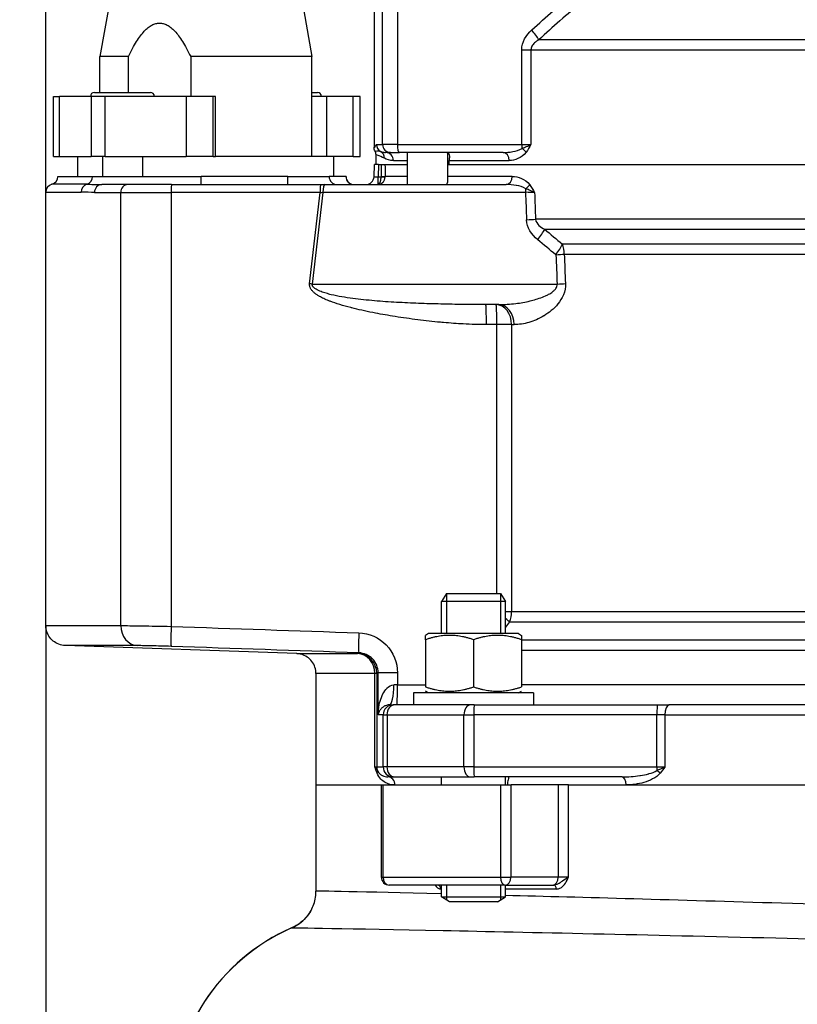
# Model space of a CAD drawing. Header units: millimetres. Extents: x 0 to 5940, y 0 to 4200.
# Tile 35 of 54: x 2070 to 2265, y 2336 to 2582. Entities that reach past the tile are written whole.
import ezdxf

# ---------------------------------------------------------------- set-up
doc = ezdxf.new("R2010")
doc.units = ezdxf.units.MM
doc.header["$LTSCALE"] = 50
doc.layers.get('DEFPOINTS').update_dxf_attribs({"linetype": 'CONTINUOUS'})
doc.layers.add('02-LINIE-035', color=2, linetype='CONTINUOUS')
doc.layers.add('06-MASSE1', color=1, linetype='CONTINUOUS')
doc.styles.add('ACA_NORM', font='ROMANS.SHX')
doc.dimstyles.new('1-10', dxfattribs={"dimscale": 10, "dimtxt": 2.5, "dimasz": 3.5, "dimexe": 1, "dimexo": 0, "dimgap": 1, "dimtad": 1, "dimdec": 0, "dimzin": 0, "dimtxsty": 'ACA_NORM', "dimcen": 0, "dimadec": 0, "dimazin": 0, "dimtfac": 2.4, "dimtdec": 0, "dimtmove": 0, "dimatfit": 3, "dimfxl": 1, "dimtolj": 1, "dimtzin": 0, "dimarcsym": 0})

# ---------------------------------------------------------------- blocks, each defined once
blk = doc.blocks.new('*D7')
at = {"layer": '06-MASSE1', "color": 0, "lineweight": -2}
for p, q in [((2231.74, 2907.76), (1923.55, 2907.76)), ((1933.55, 2872.76), (1933.55, 2208.76)), ((2146.83, 2173.76), (1923.55, 2173.76))]:
    blk.add_line(p, q, dxfattribs=at)
at = {"layer": '06-MASSE1', "color": 0}
for points in [[(1927.71, 2872.76), (1939.38, 2872.76), (1933.55, 2907.76)], [(1927.71, 2208.76), (1939.38, 2208.76), (1933.55, 2173.76)]]:
    blk.add_solid(points, dxfattribs=at)
at = {"layer": 'DEFPOINTS', "color": 0}
for p in [(2231.74, 2907.76), (1933.55, 2173.76), (2146.83, 2173.76)]:
    blk.add_point(p, dxfattribs=at)
at = {"layer": '06-MASSE1', "color": 0, "insert": (1911.05, 2540.76), "char_height": 25, "attachment_point": 5, "rotation": 90, "style": 'ACA_NORM'}
blk.add_mtext('\\A1;a', dxfattribs=at)
blk = doc.blocks.new('*D8')
at = {"layer": '06-MASSE1', "color": 0, "lineweight": -2}
for p, q in [((2256.34, 3011.76), (1833.77, 3011.76)), ((1843.77, 2976.76), (1843.77, 2208.76)), ((2146.83, 2173.76), (1833.77, 2173.76))]:
    blk.add_line(p, q, dxfattribs=at)
at = {"layer": '06-MASSE1', "color": 0}
for points in [[(1837.94, 2976.76), (1849.6, 2976.76), (1843.77, 3011.76)], [(1837.94, 2208.76), (1849.6, 2208.76), (1843.77, 2173.76)]]:
    blk.add_solid(points, dxfattribs=at)
at = {"layer": 'DEFPOINTS', "color": 0}
for p in [(2256.34, 3011.76), (1843.77, 2173.76), (2146.83, 2173.76)]:
    blk.add_point(p, dxfattribs=at)
at = {"layer": '06-MASSE1', "color": 0, "insert": (1821.27, 2592.76), "char_height": 25, "attachment_point": 5, "rotation": 90, "style": 'ACA_NORM'}
blk.add_mtext('\\A1;a1', dxfattribs=at)
blk = doc.blocks.new('*D1')
at = {"layer": '06-MASSE1', "color": 0, "lineweight": -2}
for p, q in [((2076.83, 2430.59), (2076.83, 3213.23)), ((2667.84, 2426.76), (2667.84, 3213.23)), ((2632.84, 3203.23), (2111.83, 3203.23))]:
    blk.add_line(p, q, dxfattribs=at)
at = {"layer": '06-MASSE1', "color": 0}
for points in [[(2111.83, 3209.07), (2111.83, 3197.4), (2076.83, 3203.23)], [(2632.84, 3209.07), (2632.84, 3197.4), (2667.84, 3203.23)]]:
    blk.add_solid(points, dxfattribs=at)
at = {"layer": 'DEFPOINTS', "color": 0}
for p in [(2076.83, 3203.23), (2076.83, 2430.59), (2667.84, 2426.76)]:
    blk.add_point(p, dxfattribs=at)
at = {"layer": '06-MASSE1', "color": 0, "insert": (2372.34, 3225.73), "char_height": 25, "attachment_point": 5, "style": 'ACA_NORM'}
blk.add_mtext('\\A1;590', dxfattribs=at)
blk = doc.blocks.new('*D16')
at = {"layer": '06-MASSE1', "color": 0, "lineweight": -2}
for p, q in [((2076.83, 2430.59), (2076.83, 1911.18)), ((3850.34, 2235.26), (3850.34, 1911.18)), ((3815.34, 1921.18), (2111.83, 1921.18))]:
    blk.add_line(p, q, dxfattribs=at)
at = {"layer": '06-MASSE1', "color": 0}
for points in [[(2111.83, 1927.01), (2111.83, 1915.34), (2076.83, 1921.18)], [(3815.34, 1927.01), (3815.34, 1915.34), (3850.34, 1921.18)]]:
    blk.add_solid(points, dxfattribs=at)
at = {"layer": 'DEFPOINTS', "color": 0}
for p in [(2076.83, 2430.59), (3850.34, 2235.26), (2076.83, 1921.18)]:
    blk.add_point(p, dxfattribs=at)
at = {"layer": '06-MASSE1', "color": 0, "insert": (2963.59, 1943.68), "char_height": 25, "attachment_point": 5, "style": 'ACA_NORM'}
blk.add_mtext('\\A1;1775', dxfattribs=at)

msp = doc.modelspace()

# ---------------------------------------------------------------- linework, layer by layer
at = {"layer": '02-LINIE-035'}
for p, q in [((2094.39, 2595.29), (2090.33, 2572.76)), ((2139.28, 2595.29), (2143.33, 2572.76)), ((2158.83, 2588.76), (2158.83, 2550.09)), ((2160.96, 2550.76), (2160.96, 2588.76)), ((2164.66, 2588.76), (2164.66, 2550.76)), ((2393.65, 2576.91), (2200.01, 2576.91)), ((2195.75, 2550.76), (2195.75, 2574.44)), ((2195.75, 2574.44), (2198.05, 2574.44)), ((2198.05, 2574.44), (2395.61, 2574.44)), ((2198.05, 2574.44), (2198.05, 2550.76)), ((2097.45, 2572.76), (2090.33, 2572.76)), ((2090.33, 2563.76), (2090.33, 2572.76)), ((2097.45, 2563.76), (2097.45, 2572.76)), ((2143.33, 2572.76), (2113.02, 2572.76)), ((2113.02, 2572.76), (2113.02, 2562.76)), ((2143.33, 2547.76), (2143.33, 2572.76)), ((2088.96, 2563.76), (2102.96, 2563.76)), ((2143.33, 2563.76), (2144.7, 2563.76)), ((2078.7, 2562.76), (2080.27, 2562.76)), ((2078.7, 2547.76), (2078.7, 2562.76)), ((2080.27, 2547.76), (2080.27, 2562.76)), ((2088.15, 2562.76), (2080.27, 2562.76)), ((2091.66, 2562.76), (2088.15, 2562.76)), ((2088.15, 2562.76), (2088.15, 2547.76)), ((2091.66, 2547.76), (2091.66, 2562.76)), ((2111.91, 2562.76), (2091.66, 2562.76)), ((2118.63, 2562.76), (2111.91, 2562.76)), ((2111.91, 2562.76), (2111.91, 2547.76)), ((2118.63, 2547.76), (2118.63, 2562.76)), ((2119.2, 2562.76), (2118.63, 2562.76)), ((2119.2, 2547.76), (2119.2, 2562.76)), ((2146.93, 2562.76), (2143.33, 2562.76)), ((2153.65, 2562.76), (2146.93, 2562.76)), ((2146.93, 2562.76), (2146.93, 2547.76)), ((2153.65, 2547.76), (2153.65, 2562.76)), ((2155.36, 2562.76), (2153.65, 2562.76)), ((2155.36, 2547.76), (2155.36, 2562.76)), ((2159.47, 2550.76), (2160.96, 2550.76)), ((2164.66, 2550.76), (2160.96, 2550.76)), ((2164.66, 2550.76), (2195.75, 2550.76)), ((2195.75, 2550.76), (2198.05, 2550.76)), ((2162.96, 2548.76), (2161.74, 2548.76)), ((2162.96, 2548.76), (2165.18, 2548.76)), ((2191.08, 2548.76), (2165.18, 2548.76)), ((2167.15, 2548.76), (2167.15, 2540.76)), ((2177.15, 2548.75), (2177.15, 2541.29)), ((2078.7, 2547.76), (2080.27, 2547.76)), ((2080.27, 2547.76), (2088.15, 2547.76)), ((2084.83, 2542.76), (2084.83, 2547.76)), ((2091.66, 2547.76), (2088.15, 2547.76)), ((2090.96, 2547.76), (2090.96, 2542.76)), ((2091.66, 2547.76), (2111.91, 2547.76)), ((2100.96, 2547.76), (2100.96, 2542.76)), ((2118.63, 2547.76), (2111.91, 2547.76)), ((2118.63, 2547.76), (2119.2, 2547.76)), ((2148.83, 2547.76), (2119.2, 2547.76)), ((2148.83, 2542.76), (2148.83, 2547.76)), ((2153.65, 2547.76), (2148.83, 2547.76)), ((2153.65, 2547.76), (2155.36, 2547.76)), ((2159.33, 2545.76), (2159.33, 2548.15)), ((2163.68, 2546.76), (2167.15, 2546.76)), ((2177.63, 2545.76), (2177.63, 2546.76)), ((2177.63, 2546.76), (2192.59, 2546.76)), ((2158.83, 2542.71), (2158.91, 2545.76)), ((2159.91, 2545.76), (2158.91, 2545.76)), ((2159.91, 2545.76), (2159.83, 2542.71)), ((2159.91, 2545.76), (2160.59, 2545.76)), ((2161.58, 2545.76), (2167.15, 2545.76)), ((2161.58, 2545.76), (2167.15, 2545.76)), ((2177.15, 2545.76), (2416.51, 2545.76)), ((2177.63, 2545.76), (2416.03, 2545.76)), ((2079.83, 2542.76), (2088.49, 2542.76)), ((2088.49, 2542.76), (2115.68, 2542.76)), ((2137.31, 2542.76), (2115.68, 2542.76)), ((2137.31, 2542.76), (2147.6, 2542.76)), ((2151.8, 2542.76), (2147.6, 2542.76)), ((2151.83, 2542.76), (2151.8, 2542.76)), ((2159.83, 2542.71), (2160.61, 2542.71)), ((2159.83, 2540.77), (2159.83, 2542.71)), ((2167.15, 2542.76), (2161.59, 2542.76)), ((2193.38, 2542.76), (2177.15, 2542.76)), ((2076.83, 2538.89), (2085.67, 2538.89)), ((2076.83, 2430.59), (2076.83, 2538.89)), ((2087.08, 2540.83), (2078.33, 2540.83)), ((2088.98, 2538.76), (2095.55, 2538.76)), ((2097.3, 2540.76), (2090.82, 2540.76)), ((2095.55, 2430.57), (2095.55, 2538.76)), ((2095.55, 2538.76), (2108.15, 2538.76)), ((2108.22, 2540.76), (2097.3, 2540.76)), ((2108.15, 2538.76), (2108.15, 2430.37)), ((2145.39, 2538.76), (2108.15, 2538.76)), ((2108.22, 2540.76), (2145.46, 2540.76)), ((2142.74, 2515.97), (2145.39, 2538.76)), ((2146.08, 2538.81), (2143.41, 2515.89)), ((2145.46, 2540.76), (2146.59, 2540.76)), ((2196.68, 2538.81), (2146.08, 2538.81)), ((2146.59, 2540.76), (2191.87, 2540.76)), ((2394.48, 2532.1), (2199.19, 2532.1)), ((2201.45, 2529.6), (2392.21, 2529.6)), ((2387.76, 2525.86), (2205.91, 2525.86)), ((2206.36, 2523.36), (2387.31, 2523.36)), ((2143.41, 2515.89), (2204.59, 2515.89)), ((2189.98, 2510.76), (2186.75, 2510.76)), ((2189.51, 2505.76), (2186.92, 2505.76)), ((2189.51, 2438.56), (2189.51, 2505.76)), ((2193.2, 2505.76), (2189.51, 2505.76)), ((2193.2, 2505.76), (2193.82, 2505.76)), ((2193.2, 2505.76), (2193.2, 2434.03)), ((2176.92, 2438.56), (2175.7, 2436.56)), ((2176.9, 2438.53), (2176.9, 2428.56)), ((2176.92, 2438.56), (2190.47, 2438.56)), ((2190.47, 2438.56), (2191.7, 2436.56)), ((2190.49, 2428.56), (2190.49, 2438.53)), ((2191.7, 2436.56), (2175.7, 2436.56)), ((2175.7, 2428.56), (2175.7, 2436.56)), ((2191.7, 2428.56), (2191.7, 2436.56)), ((2193.2, 2434.03), (2191.7, 2434.03)), ((2401.97, 2434.03), (2193.2, 2434.03)), ((2192.69, 2431.53), (2401.97, 2431.53)), ((2172.45, 2428.56), (2171.7, 2428.13)), ((2171.7, 2427.06), (2171.7, 2428.13)), ((2194.95, 2428.56), (2172.45, 2428.56)), ((2194.95, 2428.56), (2195.7, 2428.13)), ((2195.7, 2428.13), (2195.7, 2427.06)), ((2139.51, 2423.57), (2081.66, 2425.59)), ((2171.7, 2427.06), (2171.7, 2415.27)), ((2183.7, 2427.06), (2183.7, 2415.27)), ((2195.7, 2427.06), (2195.7, 2415.27)), ((2396.11, 2426.92), (2195.7, 2426.92)), ((2195.7, 2424.42), (2396.11, 2424.42)), ((2144.33, 2418.58), (2144.33, 2390.76)), ((2159.04, 2395.26), (2159.04, 2418.6)), ((2159.52, 2418.6), (2159.04, 2418.6)), ((2159.52, 2418.6), (2159.52, 2395.26)), ((2159.87, 2408.26), (2159.87, 2418.79)), ((2164.69, 2418.79), (2159.87, 2418.79)), ((2164.69, 2418.79), (2164.69, 2415.76)), ((2164.69, 2415.76), (2163.79, 2415.76)), ((2164.69, 2415.76), (2171.7, 2415.76)), ((2396.11, 2415.76), (2195.7, 2415.76)), ((2198.7, 2413.76), (2168.7, 2413.76)), ((2168.7, 2413.76), (2168.7, 2410.76)), ((2172.45, 2413.76), (2171.7, 2414.19)), ((2194.95, 2413.76), (2195.7, 2414.19)), ((2198.7, 2413.76), (2198.7, 2410.76)), ((2162.71, 2410.76), (2163.61, 2410.76)), ((2163.97, 2410.76), (2163.61, 2410.76)), ((2182.93, 2410.76), (2163.97, 2410.76)), ((2183.86, 2410.76), (2182.93, 2410.76)), ((2183.86, 2410.76), (2229.62, 2410.76)), ((2229.62, 2410.76), (2232.57, 2410.76)), ((2361.1, 2410.76), (2232.57, 2410.76)), ((2161.12, 2408.26), (2159.87, 2408.26)), ((2161.12, 2395.26), (2161.12, 2408.26)), ((2161.12, 2408.26), (2162.08, 2408.26)), ((2162.08, 2408.26), (2162.08, 2395.26)), ((2162.08, 2408.26), (2181.3, 2408.26)), ((2181.3, 2395.26), (2181.3, 2408.26)), ((2181.3, 2408.26), (2183.77, 2408.26)), ((2183.77, 2408.26), (2183.77, 2395.26)), ((2229.53, 2408.26), (2183.77, 2408.26)), ((2229.53, 2395.26), (2229.53, 2408.26)), ((2231.5, 2408.26), (2229.53, 2408.26)), ((2231.5, 2408.26), (2362.17, 2408.26)), ((2231.5, 2408.26), (2231.5, 2395.26)), ((2159.04, 2395.26), (2159.52, 2395.26)), ((2159.52, 2395.26), (2161.12, 2395.26)), ((2162.08, 2395.26), (2161.12, 2395.26)), ((2181.3, 2395.26), (2162.08, 2395.26)), ((2183.77, 2395.26), (2181.3, 2395.26)), ((2183.77, 2395.26), (2229.53, 2395.26)), ((2229.53, 2395.26), (2231.5, 2395.26)), ((2163.61, 2392.76), (2162.32, 2392.76)), ((2163.61, 2392.76), (2163.97, 2392.76)), ((2163.97, 2392.76), (2182.93, 2392.76)), ((2175.7, 2390.76), (2175.7, 2392.76)), ((2182.93, 2392.76), (2183.86, 2392.76)), ((2220.82, 2392.76), (2183.86, 2392.76)), ((2191.7, 2390.76), (2191.7, 2392.76)), ((2144.33, 2390.76), (2160.65, 2390.76)), ((2144.33, 2390.76), (2144.33, 2364.25)), ((2144.33, 2390.76), (2160.65, 2390.76)), ((2160.65, 2390.76), (2161.08, 2390.76)), ((2160.65, 2390.76), (2160.65, 2367.76)), ((2161.08, 2367.76), (2161.08, 2390.76)), ((2161.08, 2390.76), (2190.41, 2390.76)), ((2190.41, 2390.76), (2193.06, 2390.76)), ((2190.41, 2390.76), (2190.41, 2367.76)), ((2193.06, 2367.76), (2193.06, 2390.76)), ((2204.88, 2390.76), (2193.06, 2390.76)), ((2207.46, 2390.76), (2204.88, 2390.76)), ((2204.88, 2390.76), (2204.88, 2367.76)), ((2207.46, 2390.76), (2272.65, 2390.76)), ((2207.46, 2367.76), (2207.46, 2390.76)), ((2207.46, 2390.76), (2221.81, 2390.76)), ((2221.81, 2390.76), (2272.65, 2390.76)), ((2160.65, 2367.76), (2161.08, 2367.76)), ((2161.08, 2367.76), (2190.41, 2367.76)), ((2190.41, 2367.76), (2193.06, 2367.76)), ((2204.88, 2367.76), (2193.06, 2367.76)), ((2207.46, 2367.76), (2204.88, 2367.76)), ((2191.64, 2365.76), (2162.65, 2365.76)), ((2175.7, 2364.76), (2175.55, 2364.76)), ((2175.7, 2362.79), (2175.7, 2365.76)), ((2176.9, 2365.76), (2176.9, 2362.05)), ((2190.49, 2362.05), (2190.49, 2365.76)), ((2191.64, 2365.76), (2203.46, 2365.76)), ((2191.7, 2362.79), (2191.7, 2365.76)), ((2204.38, 2364.76), (2191.7, 2364.76)), ((2203.46, 2365.76), (2203.78, 2365.76)), ((2175.7, 2362.79), (2191.7, 2362.79)), ((2177.7, 2361.56), (2175.7, 2362.79)), ((2189.7, 2361.56), (2177.7, 2361.56)), ((2189.7, 2361.56), (2191.7, 2362.79))]:
    msp.add_line(p, q, dxfattribs=at)
for centre, radius, start, end in [((2088.96, 2562.76), 1, 90, 180), ((2102.96, 2562.76), 1, 0, 90), ((2144.7, 2562.76), 1, 0, 90), ((2157.33, 2548.15), 2, 359.9998, 28.9431), ((2077.83, 2542.76), 2, 284.4775, 0), ((2153.83, 2542.76), 2, 180, 270), ((2156.83, 2542.76), 2, 270, 358.5), ((2078.83, 2538.89), 2, 104.4775, 180), ((2162.65, 2367.76), 2, 180, 270), ((2158.3, 2309.26), 50, 113.4934, 180), ((2158.34, 2309.26), 50, 113.5878, 180)]:
    msp.add_arc(centre, radius, start, end, dxfattribs=at)
for centre, major_axis, ratio, start_param, end_param in [((2196.93, 2579.37), (3.37, -3.69), 0.193992, 0.677403, 1.395248), ((2161.47, 2550.76), (0, 2), 0.999657, 1.570796, 2.611507), ((2162.96, 2550.76), (0, -2), 0.999657, 4.712389, 6.283185), ((2165.18, 2550.76), (0, -2), 0.258819, 4.712389, 6.283185), ((2196.27, 2550.76), (0, 2), 0.258819, 1.570796, 2.081647), ((2159.44, 2547.31), (0.89, 1.79), 0.981214, 5.167424, 6.214528), ((2161.74, 2546.76), (0, 2), 0.968372, 4.712389, 6.283185), ((2191.08, 2546.76), (0, 2), 0.758102, 4.712389, 6.283185), ((2195.37, 2548.81), (-1.61, 1.18), 0.530864, 4.085409, 4.81945), ((2160.59, 2545.76), (-1, 0), 0.00001, 1.570664, 2.960399), ((2296.83, 3497.46), (0, -5289.1), 0.026186, 4.89331, 4.893892), ((2296.83, 3497.49), (0, -5289.1), 0.025997, 4.893315, 4.893892), ((2086.61, 2542.76), (0, -2), 0.9411, 0.25268, 1.570796), ((2115.61, 2542.76), (0, -2), 0.034899, 0, 1.570796), ((2137.24, 2542.76), (0, -2), 0.034899, 0, 1.570796), ((2149.59, 2542.76), (0, -2), 0.994124, 4.712389, 6.283185), ((2153.79, 2542.76), (0, -2), 0.994124, 4.712389, 6.283185), ((2159.83, 2542.76), (-1, -0.05), 0.052014, 6.279088, 7.849199), ((2160.61, 2542.76), (1, 0.005), 0.026177, 4.712263, 6.10162), ((1056.79, 2556.94), (1103.82, -14.22), 0.029846, 6.282919, 6.283713), ((2160.61, 2542.74), (1, -0.022), 0.026171, 4.71296, 6.101678), ((2159.62, 2542.76), (-0.13, 2), 0.983491, 4.620779, 4.646957), ((2191.87, 2542.76), (0, -2), 0.752394, 0, 1.570796), ((2087.55, 2538.89), (0, 2), 0.9411, 0.25268, 1.570796), ((2090.82, 2538.76), (0, 2), 0.919003, 0, 1.570796), ((2097.3, 2538.76), (0, 2), 0.87525, 0, 1.570796), ((2108.22, 2538.76), (0, 2), 0.034899, 0, 1.570796), ((2145.46, 2538.76), (0, 2), 0.034899, 0, 1.570796), ((2145.28, 2538.76), (3.05, 0.23), 0.002593, 4.746559, 4.974931), ((2146.59, 2538.76), (0, 2), 0.258819, 0, 1.544616), ((2159.66, 2543.08), (0.41, -2.29), 0.836033, 6.136106, 6.196461), ((2159.16, 2542.87), (0.73, -2.1), 0.374667, 6.153936, 6.217185), ((2159.83, 2541.76), (0.078, -0.997), 0.769101, 6.181378, 6.26428), ((2197.2, 2538.76), (0, -2), 0.258819, 4.210572, 4.686209), ((2298.13, 7233.03), (-36.91, -5441.86), 0.025292, 5.752973, 5.755465), ((2195.95, 2538.77), (-4.31, 0.07), 0.013701, 3.941713, 4.541746), ((2196.29, 2540.69), (1.61, 1.19), 0.52466, 4.609812, 5.331658), ((2296.83, 7233.16), (-35.61, -5441.86), 0.024405, 5.753028, 5.755453), ((2195.64, 2532.1), (-5, -0.18), 0.036867, 1.831334, 2.359813), ((2198.44, 2527.1), (-3.23, -3.82), 0.216786, 1.718465, 2.452182), ((2202.98, 2523.36), (-3.12, -3.91), 0.220646, 1.712376, 2.427448), ((2202.98, 2523.36), (0, -5), 0.675176, 1.570796, 2.094395), ((2202.98, 2523.36), (-5, -0.21), 0.038269, 1.831136, 2.311199), ((2298.13, 7233.03), (-36, -5308.2), 0.025292, 5.803952, 5.806957), ((2296.83, 7233.16), (-34.7, -5308.2), 0.024383, 5.80394, 5.806945), ((2142.63, 2515.97), (2.98, -0.35), 0.004035, 1.307751, 1.536124), ((2203.29, 2516.02), (-5, -0.21), 0.038365, 1.831122, 2.308185), ((2186.75, 2505.76), (0, 5), 0.034899, 4.712389, 6.283185), ((2189.34, 2505.76), (0, 5), 0.773341, 4.712389, 6.283185), ((2189.34, 2505.76), (0, 5), 0.034899, 4.712389, 6.283185), ((2189.98, 2505.76), (0, 5), 0.768739, 4.712389, 6.283185), ((2199.27, 2506.28), (-2.71, 4.2), 0.029321, 1.440177, 1.440257), ((2199.27, 2506.28), (-3.42, 3.64), 0.387928, 4.715457, 4.715651), ((2189.34, 2434.03), (0, -5), 0.773341, 1.047198, 1.570796), ((2099.92, 2430.57), (-0.01, -5), 0.87525, 4.713652, 6.244949), ((2108.32, 2430.37), (-0.17, -5), 0.034879, 4.713583, 6.262886), ((2189.34, 2434.03), (-3.96, 3.05), 0.021275, 3.722971, 4.092045), ((2155.21, 2428.77), (-0.17, -5), 0.034879, 4.713582, 6.262301), ((2154.52, 2418.6), (-0.01, 5), 0.903572, 4.710499, 6.242237), ((2154.52, 2418.6), (2.12, -4.53), 0.999258, 1.133603, 2.668901), ((2158.57, 2420.75), (-3.08, -1.51), 0.682096, 1.543905, 1.660051), ((2162.71, 2415.76), (0, -5), 0.216056, 0, 1.570796), ((2164.52, 2415.76), (0, -5), 0.034899, 0, 1.570796), ((2163.61, 2408.26), (0, 2.5), 0.999391, 0, 1.570796), ((2163.97, 2408.26), (0, 2.5), 0.759194, 0, 1.570796), ((2182.93, 2408.26), (0, 2.5), 0.650865, 0, 1.570796), ((2183.86, 2408.26), (0, 2.5), 0.034899, 0, 1.570796), ((2229.62, 2408.26), (0, 2.5), 0.034899, 0, 1.570796), ((2232.57, 2408.26), (0, 2.5), 0.428436, 0, 1.570796), ((2162.02, 2395.26), (0, 2.5), 0.999391, 1.570796, 1.921566), ((2157.79, 2393.72), (1.86, 0.73), 0.603842, 5.704409, 6.242057), ((2163.61, 2395.26), (0, -2.5), 0.999391, 4.712389, 6.283185), ((2163.97, 2395.26), (0, -2.5), 0.759194, 4.712389, 6.283185), ((2182.93, 2395.26), (0, -2.5), 0.650865, 4.712389, 6.283185), ((2183.86, 2395.26), (0, -2.5), 0.034899, 4.712389, 6.283185), ((2229.62, 2395.26), (0, 2.5), 0.034899, 1.570796, 1.921566), ((2229.47, 2393.72), (1.55, -1.26), 0.292558, 1.225914, 1.763561), ((2162.32, 2390.76), (0, 2), 0.870616, 4.712389, 6.283185), ((2220.82, 2390.76), (0, 2), 0.491963, 4.712389, 6.283185), ((2162.65, 2367.76), (0, -2), 0.786996, 4.712389, 6.283185), ((2191.64, 2367.76), (0, -2), 0.616958, 4.712389, 6.283185), ((2191.64, 2367.76), (0, -2), 0.707107, 0, 1.570796), ((2203.46, 2367.76), (0, -2), 0.707107, 0, 1.570796), ((2174.75, 2364.76), (0, 1), 0.795296, 4.712389, 6.283185), ((2203.78, 2364.76), (0, 1), 0.606221, 4.712389, 6.283185)]:
    msp.add_ellipse(centre, major_axis=major_axis, ratio=ratio, start_param=start_param, end_param=end_param, dxfattribs=at)
for points in [[(2198.23, 2579.37), (2201.78, 2582.62), (2205.43, 2585.76), (2209.18, 2588.76)], [(2210.74, 2586.3), (2207.06, 2583.3), (2203.49, 2580.15), (2200.01, 2576.91)], [(2195.75, 2574.44), (2195.75, 2576.37), (2196.84, 2578.1), (2198.23, 2579.37)], [(2163.68, 2546.76), (2162.79, 2546.76), (2162.03, 2547), (2161.41, 2547.31)], [(2087.08, 2540.83), (2088.09, 2540.83), (2089.35, 2540.76), (2090.82, 2540.76)], [(2199.73, 2526.97), (2198.24, 2528.23), (2197.01, 2529.96), (2196.93, 2531.97)], [(2201.45, 2529.6), (2202.92, 2528.33), (2204.41, 2527.09), (2205.91, 2525.86)], [(2204.28, 2523.23), (2202.74, 2524.45), (2201.23, 2525.7), (2199.73, 2526.97)], [(2201.38, 2508.02), (2201.38, 2508.02), (2201.38, 2508.02), (2201.38, 2508.02)], [(2076.83, 2430.59), (2076.83, 2430.59), (2076.83, 2430.59), (2076.83, 2430.59)], [(2108.15, 2430.37), (2123.78, 2429.84), (2139.4, 2429.3), (2155.03, 2428.77)], [(2192.69, 2431.53), (2192.36, 2431.09), (2192.03, 2430.66), (2191.7, 2430.22)], [(2155.03, 2423.77), (2139.4, 2424.31), (2123.78, 2424.84), (2108.15, 2425.38)], [(2154.69, 2423.6), (2154.81, 2423.65), (2154.92, 2423.71), (2155.03, 2423.77)], [(2175.71, 2363.56), (2155.64, 2364.05), (2144.36, 2364.28), (2144.33, 2364.25)], [(2138.37, 2355.12), (2138.35, 2355.11), (2138.33, 2355.09), (2138.33, 2355.08)]]:
    msp.add_open_spline(points, degree=3, dxfattribs=at)
for points, weights in [([(2097.45, 2572.76), (2105.24, 2588.96), (2113.02, 2572.76)], [1.09087378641, 1.15632621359, 1.09087378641]), ([(2183.7, 2427.06), (2177.7, 2429.06), (2171.7, 2427.06)], [1, 1.15470053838, 1]), ([(2195.7, 2427.06), (2189.7, 2429.06), (2183.7, 2427.06)], [1, 1.15470053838, 1]), ([(2171.7, 2415.27), (2177.7, 2413.27), (2183.7, 2415.27)], [1, 1.15470053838, 1]), ([(2183.7, 2415.27), (2189.7, 2413.27), (2195.7, 2415.27)], [1, 1.15470053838, 1])]:
    msp.add_rational_spline(points, weights, degree=2, dxfattribs=at)
for points, knots in [([(2200.01, 2576.91), (2199.64, 2576.69), (2199.27, 2576.45), (2198.95, 2576.15), (2198.7, 2575.92), (2198.46, 2575.65), (2198.29, 2575.34), (2198.21, 2575.18), (2198.13, 2575), (2198.09, 2574.81), (2198.07, 2574.69), (2198.05, 2574.57), (2198.05, 2574.44)], [0, 0, 0, 0, 0.411436, 0.411436, 0.411436, 0.727726, 0.727726, 0.727726, 0.893476, 0.893476, 0.893476, 1, 1, 1, 1]), ([(2158.83, 2550.09), (2158.87, 2550.05), (2158.9, 2550.02), (2158.94, 2550.03), (2158.96, 2550.03), (2158.99, 2550.05), (2159.01, 2550.08), (2159.06, 2550.12), (2159.1, 2550.2), (2159.15, 2550.29), (2159.18, 2550.36), (2159.22, 2550.44), (2159.25, 2550.51), (2159.27, 2550.54), (2159.29, 2550.57), (2159.31, 2550.6), (2159.34, 2550.67), (2159.38, 2550.72), (2159.42, 2550.74), (2159.43, 2550.76), (2159.45, 2550.76), (2159.47, 2550.76)], [0, 0, 0, 0, 0.165322, 0.165322, 0.165322, 0.284111, 0.284111, 0.284111, 0.496873, 0.496873, 0.496873, 0.666666, 0.666666, 0.666666, 0.748446, 0.748446, 0.748446, 0.921974, 0.921974, 0.921974, 1, 1, 1, 1]), ([(2195.82, 2549.78), (2196.21, 2549.94), (2196.6, 2550.1), (2196.96, 2550.26), (2197.15, 2550.34), (2197.34, 2550.42), (2197.52, 2550.51), (2197.7, 2550.59), (2197.88, 2550.67), (2198.04, 2550.76), (2198.05, 2550.76), (2198.05, 2550.76), (2198.05, 2550.76)], [0, 0, 0, 0, 0.480426, 0.480426, 0.480426, 0.7367, 0.7367, 0.7367, 0.995062, 0.995062, 0.995062, 1, 1, 1, 1]), ([(2198.05, 2550.76), (2198.05, 2550.76), (2198.05, 2550.76), (2198.05, 2550.75), (2197.65, 2550.08), (2197.26, 2549.41), (2196.82, 2548.81)], [0, 0, 0, 0, 0.004785, 0.004785, 0.004785, 1, 1, 1, 1]), ([(2159.08, 2549.12), (2159, 2549.26), (2158.94, 2549.42), (2158.85, 2549.75), (2158.83, 2549.92), (2158.83, 2550.09)], [0.0000018, 0.0000018, 0.0000018, 0.0000018, 0.0506397, 0.0506397, 0.101278, 0.101278, 0.101278, 0.101278]), ([(2159.08, 2549.12), (2159.14, 2549.09), (2159.28, 2549.12), (2159.74, 2549.18), (2160.06, 2549.21), (2160.45, 2549.04)], [0, 0, 0, 0, 0.5, 0.5, 1, 1, 1, 1]), ([(2160.45, 2549.04), (2160.55, 2548.99), (2160.65, 2548.96), (2160.76, 2548.92), (2161.05, 2548.83), (2161.38, 2548.76), (2161.74, 2548.76)], [0, 0, 0, 0, 0.265519, 0.265519, 0.265519, 1, 1, 1, 1]), ([(2177.05, 2548.76), (2177.17, 2548.76), (2177.28, 2548.72), (2177.5, 2548.54), (2177.58, 2548.36), (2177.65, 2547.95), (2177.66, 2547.72), (2177.65, 2547.36), (2177.64, 2547.22), (2177.63, 2546.96), (2177.63, 2546.86), (2177.63, 2546.76)], [0.3284557, 0.3284557, 0.3284557, 0.3284557, 0.409866, 0.409866, 0.5401366, 0.5401366, 0.6619706, 0.6619706, 0.728837, 0.728837, 0.7699377, 0.7699377, 0.7699377, 0.7699377]), ([(2191.08, 2548.76), (2191.88, 2548.76), (2192.68, 2548.83), (2193.48, 2548.98), (2193.51, 2548.98), (2193.53, 2548.99), (2193.55, 2548.99), (2194.33, 2549.14), (2195.11, 2549.35), (2195.82, 2549.78)], [0, 0, 0, 0, 0.5, 0.5, 0.5, 0.514975, 0.514975, 0.514975, 1, 1, 1, 1]), ([(2196.82, 2548.81), (2196.25, 2548.02), (2195.53, 2547.54), (2194.8, 2547.23), (2194.07, 2546.91), (2193.34, 2546.76), (2192.59, 2546.76)], [0, 0, 0, 0, 0.5, 0.5, 0.5, 1, 1, 1, 1]), ([(2161.41, 2547.31), (2160.72, 2547.66), (2160.2, 2547.87), (2159.51, 2548.16), (2159.33, 2548.22), (2159.33, 2548.15)], [0, 0, 0, 0, 0.5, 0.5, 1, 1, 1, 1]), ([(2159.83, 2540.77), (2159.89, 2540.77), (2159.94, 2540.8), (2160, 2540.83), (2160.1, 2540.9), (2160.2, 2541.02), (2160.29, 2541.19), (2160.31, 2541.22), (2160.32, 2541.26), (2160.34, 2541.29), (2160.39, 2541.4), (2160.44, 2541.53), (2160.47, 2541.68), (2160.49, 2541.75), (2160.51, 2541.82), (2160.53, 2541.9), (2160.54, 2541.99), (2160.56, 2542.07), (2160.57, 2542.16), (2160.59, 2542.33), (2160.61, 2542.52), (2160.61, 2542.71)], [0, 0, 0, 0, 0.143667, 0.143667, 0.143667, 0.416699, 0.416699, 0.416699, 0.473031, 0.473031, 0.473031, 0.641332, 0.641332, 0.641332, 0.728225, 0.728225, 0.728225, 0.816874, 0.816874, 0.816874, 1, 1, 1, 1]), ([(2159.89, 2540.77), (2159.94, 2540.77), (2159.99, 2540.78), (2160.04, 2540.78), (2160.12, 2540.8), (2160.19, 2540.81), (2160.26, 2540.83), (2160.29, 2540.84), (2160.32, 2540.85), (2160.35, 2540.86), (2160.54, 2540.93), (2160.73, 2541.04), (2160.89, 2541.19), (2160.93, 2541.22), (2160.97, 2541.26), (2161.01, 2541.29), (2161.12, 2541.4), (2161.22, 2541.53), (2161.3, 2541.68), (2161.34, 2541.75), (2161.38, 2541.82), (2161.42, 2541.9), (2161.45, 2541.99), (2161.48, 2542.07), (2161.51, 2542.16), (2161.56, 2542.33), (2161.59, 2542.52), (2161.59, 2542.71)], [0, 0, 0, 0, 0.057422, 0.057422, 0.057422, 0.143533, 0.143533, 0.143533, 0.178528, 0.178528, 0.178528, 0.415832, 0.415832, 0.415832, 0.472312, 0.472312, 0.472312, 0.640764, 0.640764, 0.640764, 0.727783, 0.727783, 0.727783, 0.81657, 0.81657, 0.81657, 1, 1, 1, 1]), ([(2176.74, 2540.76), (2176.85, 2540.76), (2176.93, 2540.79), (2177.09, 2540.94), (2177.15, 2541.09), (2177.15, 2541.29)], [0.3330709, 0.3330709, 0.3330709, 0.3330709, 0.4111481, 0.4111481, 0.5341018, 0.5341018, 0.5341018, 0.5341018]), ([(2176.74, 2540.76), (2176.85, 2540.76), (2176.93, 2540.79), (2177.09, 2540.94), (2177.15, 2541.09), (2177.15, 2541.29)], [0.3330709, 0.3330709, 0.3330709, 0.3330709, 0.4111481, 0.4111481, 0.5341018, 0.5341018, 0.5341018, 0.5341018]), ([(2193.38, 2542.76), (2194.14, 2542.76), (2194.9, 2542.61), (2195.65, 2542.29), (2196.4, 2541.97), (2197.15, 2541.49), (2197.73, 2540.69)], [0, 0, 0, 0, 0.5, 0.5, 0.5, 1, 1, 1, 1]), ([(2088.98, 2538.76), (2087.92, 2538.76), (2086.92, 2538.87), (2085.99, 2538.89), (2085.88, 2538.89), (2085.77, 2538.89), (2085.67, 2538.89)], [0, 0, 0, 0, 0.89649, 0.89649, 0.89649, 1, 1, 1, 1]), ([(2196.75, 2539.72), (2196.02, 2540.17), (2195.21, 2540.37), (2194.42, 2540.53), (2194.39, 2540.53), (2194.37, 2540.54), (2194.34, 2540.54), (2193.52, 2540.69), (2192.7, 2540.76), (2191.87, 2540.76)], [0, 0, 0, 0, 0.484941, 0.484941, 0.484941, 0.5, 0.5, 0.5, 1, 1, 1, 1]), ([(2198.95, 2538.76), (2198.95, 2538.76), (2198.95, 2538.76), (2198.94, 2538.77), (2198.78, 2538.85), (2198.61, 2538.93), (2198.43, 2539.01), (2198.25, 2539.09), (2198.06, 2539.18), (2197.87, 2539.26), (2197.51, 2539.41), (2197.14, 2539.57), (2196.75, 2539.72)], [0, 0, 0, 0, 0.005022, 0.005022, 0.005022, 0.262946, 0.262946, 0.262946, 0.518867, 0.518867, 0.518867, 1, 1, 1, 1]), ([(2197.73, 2540.69), (2198.17, 2540.09), (2198.56, 2539.43), (2198.95, 2538.77), (2198.95, 2538.77), (2198.95, 2538.76), (2198.95, 2538.76)], [0, 0, 0, 0, 0.995137, 0.995137, 0.995137, 1, 1, 1, 1]), ([(2199.19, 2532.1), (2199.23, 2531.47), (2199.63, 2530.95), (2200.05, 2530.56), (2200.47, 2530.17), (2200.95, 2529.86), (2201.45, 2529.6)], [0, 0, 0, 0, 0.5, 0.5, 0.5, 1, 1, 1, 1]), ([(2186.92, 2505.76), (2185.09, 2505.76), (2183.16, 2505.82), (2181.14, 2505.92), (2179.54, 2506.01), (2177.9, 2506.13), (2176.19, 2506.28), (2175.94, 2506.3), (2175.65, 2506.33), (2175.42, 2506.35), (2173.57, 2506.52), (2171.64, 2506.74), (2169.75, 2506.98), (2168.8, 2507.1), (2167.86, 2507.22), (2166.92, 2507.36), (2165.98, 2507.49), (2165.1, 2507.62), (2164.12, 2507.78), (2162.4, 2508.05), (2160.77, 2508.34), (2159.2, 2508.64), (2158.98, 2508.68), (2158.79, 2508.72), (2158.53, 2508.77), (2157.57, 2508.96), (2156.64, 2509.15), (2155.76, 2509.34), (2154.9, 2509.53), (2154.09, 2509.73), (2153.32, 2509.92), (2153.21, 2509.95), (2153.14, 2509.96), (2153, 2510), (2152.02, 2510.25), (2151.11, 2510.51), (2150.27, 2510.76), (2149.39, 2511.04), (2148.58, 2511.31), (2147.86, 2511.59), (2147.76, 2511.63), (2147.71, 2511.65), (2147.58, 2511.7), (2147.1, 2511.89), (2146.66, 2512.08), (2146.25, 2512.27), (2145.88, 2512.45), (2145.54, 2512.63), (2145.23, 2512.8), (2145.14, 2512.86), (2145.08, 2512.89), (2144.96, 2512.97), (2144.73, 2513.1), (2144.52, 2513.24), (2144.33, 2513.38), (2144.2, 2513.47), (2144.09, 2513.56), (2143.98, 2513.65), (2143.89, 2513.73), (2143.83, 2513.78), (2143.71, 2513.89), (2143.61, 2513.99), (2143.51, 2514.09), (2143.42, 2514.19), (2143.34, 2514.28), (2143.26, 2514.37), (2143.2, 2514.46), (2143.19, 2514.48), (2143.18, 2514.48), (2143.17, 2514.49), (2143.17, 2514.5), (2143.16, 2514.52), (2143.14, 2514.55), (2143.09, 2514.62), (2143.04, 2514.69), (2143, 2514.76), (2142.96, 2514.84), (2142.92, 2514.93), (2142.88, 2515.01), (2142.84, 2515.12), (2142.8, 2515.23), (2142.77, 2515.34), (2142.76, 2515.42), (2142.74, 2515.49), (2142.74, 2515.57), (2142.73, 2515.62), (2142.73, 2515.67), (2142.73, 2515.72), (2142.73, 2515.76), (2142.73, 2515.79), (2142.73, 2515.82), (2142.73, 2515.87), (2142.73, 2515.92), (2142.74, 2515.97)], [0, 0, 0, 0, 0.131077, 0.131077, 0.131077, 0.234375, 0.234375, 0.234375, 0.25, 0.25, 0.25, 0.375, 0.375, 0.375, 0.4375, 0.4375, 0.4375, 0.5, 0.5, 0.5, 0.609375, 0.609375, 0.609375, 0.625, 0.625, 0.625, 0.684441, 0.684441, 0.684441, 0.742188, 0.742188, 0.742188, 0.75, 0.75, 0.75, 0.807154, 0.807154, 0.807154, 0.867187, 0.867187, 0.867187, 0.875, 0.875, 0.875, 0.903643, 0.903643, 0.903643, 0.929687, 0.929687, 0.929687, 0.9375, 0.9375, 0.9375, 0.951828, 0.951828, 0.951828, 0.960937, 0.960937, 0.960937, 0.96875, 0.96875, 0.96875, 0.975915, 0.975915, 0.975915, 0.982422, 0.982422, 0.982422, 0.983398, 0.983398, 0.983398, 0.984375, 0.984375, 0.984375, 0.986733, 0.986733, 0.986733, 0.989521, 0.989521, 0.989521, 0.993125, 0.993125, 0.993125, 0.995619, 0.995619, 0.995619, 0.99731, 0.99731, 0.99731, 0.998419, 0.998419, 0.998419, 1, 1, 1, 1]), ([(2186.75, 2510.76), (2184.86, 2510.76), (2182.99, 2510.78), (2179.25, 2510.82), (2177.39, 2510.86), (2173.68, 2510.95), (2171.83, 2511), (2168.14, 2511.14), (2166.3, 2511.22), (2162.62, 2511.43), (2160.79, 2511.55), (2158.04, 2511.79), (2157.13, 2511.87), (2155.31, 2512.07), (2154.41, 2512.17), (2152.6, 2512.42), (2151.71, 2512.55), (2149.92, 2512.86), (2149.03, 2513.04), (2147.72, 2513.35), (2147.29, 2513.47), (2146.43, 2513.72), (2146, 2513.86), (2145.38, 2514.1), (2145.17, 2514.18), (2144.76, 2514.37), (2144.56, 2514.47), (2144.27, 2514.65), (2144.17, 2514.71), (2143.98, 2514.85), (2143.89, 2514.92), (2143.76, 2515.04), (2143.71, 2515.09), (2143.63, 2515.18), (2143.59, 2515.24), (2143.51, 2515.35), (2143.48, 2515.42), (2143.43, 2515.54), (2143.42, 2515.58), (2143.4, 2515.67), (2143.4, 2515.7), (2143.4, 2515.76), (2143.4, 2515.78), (2143.4, 2515.83), (2143.4, 2515.85), (2143.41, 2515.89)], [0, 0, 0, 0, 0.125, 0.125, 0.25, 0.25, 0.375, 0.375, 0.5, 0.5, 0.625, 0.625, 0.6875, 0.6875, 0.75, 0.75, 0.8125, 0.8125, 0.875, 0.875, 0.90625, 0.90625, 0.9375, 0.9375, 0.953125, 0.953125, 0.96875, 0.96875, 0.976562, 0.976562, 0.984375, 0.984375, 0.988281, 0.988281, 0.992188, 0.992188, 0.996094, 0.996094, 0.998047, 0.998047, 0.999023, 0.999023, 0.999512, 0.999512, 1, 1, 1, 1]), ([(2189.98, 2510.76), (2191.4, 2510.76), (2192.83, 2510.86), (2194.26, 2511.04), (2195.44, 2511.19), (2196.62, 2511.4), (2197.81, 2511.68), (2198.04, 2511.74), (2198.28, 2511.8), (2198.51, 2511.86), (2199.58, 2512.14), (2200.65, 2512.48), (2201.68, 2512.95), (2201.95, 2513.07), (2202.21, 2513.2), (2202.47, 2513.34), (2202.83, 2513.54), (2203.18, 2513.75), (2203.5, 2514.01), (2203.68, 2514.15), (2203.85, 2514.3), (2204, 2514.47), (2204.1, 2514.57), (2204.18, 2514.68), (2204.26, 2514.79), (2204.47, 2515.1), (2204.62, 2515.49), (2204.59, 2515.89)], [0, 0, 0, 0, 0.27373, 0.27373, 0.27373, 0.5, 0.5, 0.5, 0.545141, 0.545141, 0.545141, 0.75, 0.75, 0.75, 0.803101, 0.803101, 0.803101, 0.875, 0.875, 0.875, 0.914227, 0.914227, 0.914227, 0.9375, 0.9375, 0.9375, 1, 1, 1, 1]), ([(2206.66, 2516.02), (2206.7, 2515.05), (2206.5, 2514.09), (2206.16, 2513.23), (2206.15, 2513.21), (2206.14, 2513.19), (2206.14, 2513.17), (2205.8, 2512.35), (2205.34, 2511.63), (2204.83, 2511), (2204.81, 2510.97), (2204.79, 2510.95), (2204.78, 2510.93), (2203.75, 2509.66), (2202.56, 2508.74), (2201.33, 2507.99), (2201.31, 2507.98), (2201.29, 2507.97), (2201.27, 2507.96), (2200.04, 2507.21), (2198.78, 2506.68), (2197.54, 2506.32), (2196.92, 2506.14), (2196.3, 2506), (2195.69, 2505.91), (2195.06, 2505.81), (2194.44, 2505.76), (2193.82, 2505.76)], [0, 0, 0, 0, 0.125, 0.125, 0.125, 0.127921, 0.127921, 0.127921, 0.25, 0.25, 0.25, 0.254296, 0.254296, 0.254296, 0.5, 0.5, 0.5, 0.504145, 0.504145, 0.504145, 0.751946, 0.751946, 0.751946, 0.874991, 0.874991, 0.874991, 1, 1, 1, 1]), ([(2076.83, 2430.59), (2076.83, 2430.59), (2077.23, 2430.59), (2078.02, 2430.59), (2078.82, 2430.59), (2080.02, 2430.59), (2081.6, 2430.58), (2084.75, 2430.58), (2089.38, 2430.58), (2095.55, 2430.57)], [0.5000171, 0.5000171, 0.5000171, 0.5000171, 0.625, 0.625, 0.625, 0.75, 0.75, 0.75, 1, 1, 1, 1]), ([(2081.66, 2425.59), (2081.12, 2425.61), (2080.58, 2425.72), (2079.56, 2426.1), (2079.08, 2426.38), (2078.24, 2427.07), (2077.88, 2427.49), (2077.3, 2428.4), (2077.09, 2428.92), (2076.88, 2429.82), (2076.83, 2430.21), (2076.83, 2430.59)], [0, 0, 0, 0, 0.1619919, 0.1619919, 0.3245381, 0.3245381, 0.4870642, 0.4870642, 0.649591, 0.649591, 0.7647988, 0.7647988, 0.7647988, 0.7647988]), ([(2095.55, 2430.57), (2096.8, 2430.57), (2098.65, 2430.55), (2100.83, 2430.51), (2103, 2430.48), (2105.55, 2430.43), (2108.15, 2430.37)], [0, 0, 0, 0, 0.499805, 0.499805, 0.499805, 1, 1, 1, 1]), ([(2155.03, 2428.77), (2157.61, 2428.68), (2160.1, 2427.57), (2161.88, 2425.74), (2163.66, 2423.9), (2164.69, 2421.37), (2164.69, 2418.79)], [0, 0, 0, 0, 0.5, 0.5, 0.5, 1, 1, 1, 1]), ([(2099.75, 2425.57), (2093.79, 2425.58), (2089.31, 2425.58), (2086.26, 2425.59), (2084.74, 2425.59), (2083.57, 2425.59), (2082.81, 2425.59), (2082.04, 2425.59), (2081.66, 2425.59), (2081.66, 2425.59)], [0, 0, 0, 0, 0.25, 0.25, 0.25, 0.375, 0.375, 0.375, 0.4999829, 0.4999829, 0.4999829, 0.4999829]), ([(2108.15, 2425.38), (2106.42, 2425.44), (2104.72, 2425.49), (2103.27, 2425.52), (2102.61, 2425.53), (2102.01, 2425.55), (2101.46, 2425.55), (2100.79, 2425.56), (2100.21, 2425.57), (2099.75, 2425.57)], [0, 0, 0, 0, 0.499378, 0.499378, 0.499378, 0.724627, 0.724627, 0.724627, 1, 1, 1, 1]), ([(2139.51, 2423.57), (2139.51, 2423.57), (2139.51, 2423.57), (2139.51, 2423.57), (2139.51, 2423.57), (2139.83, 2423.57), (2140.48, 2423.57), (2141.13, 2423.58), (2142.1, 2423.58), (2143.37, 2423.58), (2145.91, 2423.58), (2149.67, 2423.59), (2154.69, 2423.6)], [0.4995978, 0.4995978, 0.4995978, 0.4995978, 0.4999988, 0.4999988, 0.4999988, 0.6250046, 0.6250046, 0.6250046, 0.75, 0.75, 0.75, 1, 1, 1, 1]), ([(2144.33, 2418.58), (2144.33, 2419.12), (2144.24, 2419.66), (2143.9, 2420.69), (2143.64, 2421.18), (2142.98, 2422.04), (2142.57, 2422.42), (2141.67, 2423.03), (2141.17, 2423.26), (2140.28, 2423.5), (2139.89, 2423.56), (2139.51, 2423.57)], [0, 0, 0, 0, 0.1619919, 0.1619919, 0.3245381, 0.3245381, 0.4870642, 0.4870642, 0.6495911, 0.6495911, 0.7647988, 0.7647988, 0.7647988, 0.7647988]), ([(2159.87, 2418.79), (2159.87, 2420.08), (2159.35, 2421.35), (2157.56, 2423.18), (2156.32, 2423.73), (2155.03, 2423.77)], [0, 0, 0, 0, 0.5, 0.5, 1, 1, 1, 1]), ([(2159.04, 2418.6), (2154.18, 2418.59), (2150.54, 2418.59), (2148.07, 2418.58), (2146.84, 2418.58), (2145.9, 2418.58), (2145.27, 2418.58), (2144.65, 2418.58), (2144.33, 2418.58), (2144.33, 2418.58), (2144.33, 2418.58), (2144.33, 2418.58), (2144.33, 2418.58)], [0, 0, 0, 0, 0.25, 0.25, 0.25, 0.375, 0.375, 0.375, 0.5, 0.5, 0.5, 0.500401, 0.500401, 0.500401, 0.500401]), ([(2159.87, 2408.26), (2159.89, 2409.1), (2159.97, 2409.94), (2160.14, 2410.77), (2160.26, 2411.4), (2160.43, 2412.03), (2160.67, 2412.65), (2160.72, 2412.8), (2160.79, 2412.94), (2160.85, 2413.09), (2161.09, 2413.63), (2161.38, 2414.15), (2161.77, 2414.62), (2161.86, 2414.74), (2161.96, 2414.85), (2162.07, 2414.95), (2162.52, 2415.4), (2163.1, 2415.76), (2163.79, 2415.76)], [0, 0, 0, 0, 0.282947, 0.282947, 0.282947, 0.5, 0.5, 0.5, 0.553468, 0.553468, 0.553468, 0.75, 0.75, 0.75, 0.797842, 0.797842, 0.797842, 1, 1, 1, 1]), ([(2162.71, 2410.76), (2162.27, 2410.76), (2161.96, 2410.67), (2161.71, 2410.57), (2161.67, 2410.56), (2161.63, 2410.54), (2161.59, 2410.52), (2161.57, 2410.51), (2161.55, 2410.5), (2161.52, 2410.49), (2161.43, 2410.45), (2161.34, 2410.4), (2161.26, 2410.35), (2161.01, 2410.2), (2160.82, 2410.04), (2160.66, 2409.87), (2160.6, 2409.82), (2160.55, 2409.76), (2160.5, 2409.7), (2160.34, 2409.5), (2160.21, 2409.3), (2160.12, 2409.1), (2159.98, 2408.82), (2159.9, 2408.54), (2159.87, 2408.26)], [0, 0, 0, 0, 0.151458, 0.151458, 0.151458, 0.174623, 0.174623, 0.174623, 0.189563, 0.189563, 0.189563, 0.25, 0.25, 0.25, 0.437254, 0.437254, 0.437254, 0.5, 0.5, 0.5, 0.712215, 0.712215, 0.712215, 1, 1, 1, 1]), ([(2159.59, 2393.72), (2159.4, 2394.21), (2159.22, 2394.73), (2159.04, 2395.25), (2159.04, 2395.25), (2159.04, 2395.26), (2159.04, 2395.26)], [0, 0, 0, 0, 0.99332, 0.99332, 0.99332, 1, 1, 1, 1]), ([(2159.04, 2395.26), (2159.04, 2395.26), (2159.04, 2395.26), (2159.04, 2395.26), (2159.34, 2394.97), (2159.54, 2394.69), (2159.67, 2394.4)], [0, 0, 0, 0, 0.00645, 0.00645, 0.00645, 1, 1, 1, 1]), ([(2164.06, 2390.76), (2163.21, 2390.76), (2162.41, 2390.96), (2161.64, 2391.39), (2161.26, 2391.6), (2160.88, 2391.88), (2160.53, 2392.25), (2160.18, 2392.61), (2159.85, 2393.06), (2159.59, 2393.72)], [0, 0, 0, 0, 0.5, 0.5, 0.5, 0.75, 0.75, 0.75, 1, 1, 1, 1]), ([(2159.67, 2394.4), (2159.84, 2394), (2160.03, 2393.78), (2160.23, 2393.59), (2160.24, 2393.57), (2160.26, 2393.56), (2160.27, 2393.55), (2160.47, 2393.36), (2160.68, 2393.22), (2160.89, 2393.11), (2160.9, 2393.1), (2160.91, 2393.1), (2160.93, 2393.09), (2161.37, 2392.87), (2161.84, 2392.76), (2162.32, 2392.76)], [0, 0, 0, 0, 0.234382, 0.234382, 0.234382, 0.25, 0.25, 0.25, 0.486601, 0.486601, 0.486601, 0.5, 0.5, 0.5, 1, 1, 1, 1]), ([(2220.82, 2392.76), (2222.31, 2392.76), (2223.79, 2392.87), (2225.26, 2393.09), (2225.31, 2393.1), (2225.35, 2393.11), (2225.4, 2393.11), (2226.09, 2393.22), (2226.77, 2393.36), (2227.45, 2393.55), (2227.5, 2393.56), (2227.55, 2393.58), (2227.6, 2393.59), (2228.27, 2393.78), (2228.94, 2394), (2229.53, 2394.4)], [0, 0, 0, 0, 0.5, 0.5, 0.5, 0.515316, 0.515316, 0.515316, 0.75, 0.75, 0.75, 0.766696, 0.766696, 0.766696, 1, 1, 1, 1]), ([(2230.34, 2393.72), (2229.82, 2393.06), (2229.15, 2392.62), (2228.45, 2392.26), (2227.75, 2391.89), (2227.03, 2391.62), (2226.29, 2391.4), (2224.82, 2390.97), (2223.31, 2390.76), (2221.81, 2390.76)], [0, 0, 0, 0, 0.25, 0.25, 0.25, 0.5, 0.5, 0.5, 1, 1, 1, 1]), ([(2229.53, 2394.4), (2230.2, 2394.69), (2230.86, 2394.97), (2231.48, 2395.26), (2231.49, 2395.26), (2231.49, 2395.26), (2231.5, 2395.26)], [0, 0, 0, 0, 0.99355, 0.99355, 0.99355, 1, 1, 1, 1]), ([(2231.5, 2395.26), (2231.49, 2395.26), (2231.49, 2395.25), (2231.49, 2395.25), (2231.11, 2394.73), (2230.74, 2394.21), (2230.34, 2393.72)], [0, 0, 0, 0, 0.00668, 0.00668, 0.00668, 1, 1, 1, 1]), ([(2192.41, 2392.76), (2192.44, 2392.76), (2192.45, 2392.72), (2192.43, 2392.5), (2192.38, 2392.29), (2192.28, 2391.86), (2192.24, 2391.66), (2192.19, 2391.3), (2192.17, 2391.14), (2192.16, 2390.9), (2192.15, 2390.83), (2192.15, 2390.76)], [0.3313934, 0.3313934, 0.3313934, 0.3313934, 0.4195606, 0.4195606, 0.5565138, 0.5565138, 0.649727, 0.649727, 0.7107946, 0.7107946, 0.7354672, 0.7354672, 0.7354672, 0.7354672]), ([(2207.46, 2367.76), (2206.97, 2367.41), (2206.4, 2367.06), (2205.51, 2366.46), (2205.16, 2366.21), (2204.59, 2365.93), (2204.38, 2365.85), (2204.03, 2365.78), (2203.9, 2365.76), (2203.78, 2365.76)], [-0.0007734, -0.0007734, -0.0007734, -0.0007734, 0.1813834, 0.1813834, 0.345581, 0.345581, 0.4482045, 0.4482045, 0.5123442, 0.5123442, 0.5123442, 0.5123442]), ([(2204.38, 2364.76), (2204.55, 2364.76), (2204.72, 2364.78), (2205.16, 2364.89), (2205.42, 2365.01), (2206.04, 2365.44), (2206.38, 2365.81), (2206.97, 2366.7), (2207.22, 2367.24), (2207.46, 2367.76)], [-0.5123442, -0.5123442, -0.5123442, -0.5123442, -0.4482045, -0.4482045, -0.345581, -0.345581, -0.1813834, -0.1813834, 0.0007734, 0.0007734, 0.0007734, 0.0007734]), ([(2138.33, 2355.08), (2138.57, 2355.19), (2138.84, 2355.31), (2139.48, 2355.67), (2139.86, 2355.89), (2140.74, 2356.55), (2141.25, 2356.98), (2142.37, 2358.24), (2142.99, 2359.09), (2143.92, 2361.2), (2144.24, 2362.4), (2144.33, 2363.84), (2144.33, 2364.05), (2144.33, 2364.25)], [43.4194718, 43.4194718, 43.4194718, 43.4194718, 43.42636761, 43.42636761, 43.43326342, 43.43326342, 43.44015923, 43.44015923, 43.44705504, 43.44705504, 43.45298552, 43.45298552, 43.45395085, 43.45395085, 43.45395085, 43.45395085]), ([(2174.11, 2365.76), (2174.26, 2365.54), (2174.42, 2365.34), (2174.77, 2365.01), (2174.96, 2364.89), (2175.29, 2364.78), (2175.42, 2364.76), (2175.55, 2364.76)], [-0.266037, -0.266037, -0.266037, -0.266037, -0.1667632, -0.1667632, -0.0641397, -0.0641397, 0, 0, 0, 0]), ([(2434.06, 2354.62), (2427.41, 2354.94), (2418.56, 2355.35), (2391.28, 2356.54), (2370.05, 2357.41), (2319.55, 2359.3), (2289.14, 2360.33), (2234.87, 2362), (2210.92, 2362.66), (2191.73, 2363.15)], [0, 0, 0, 0, 4.873879, 4.873879, 12.672086, 12.672086, 21.951495, 21.951495, 30.370579, 30.370579, 30.370579, 30.370579]), ([(2143.01, 2359.28), (2142.99, 2359.24), (2142.96, 2359.2), (2142.41, 2358.26), (2141.85, 2357.62), (2140.89, 2356.67), (2140.46, 2356.34), (2139.74, 2355.83), (2139.43, 2355.65), (2138.9, 2355.36), (2138.68, 2355.25), (2138.45, 2355.15), (2138.41, 2355.13), (2138.37, 2355.12)], [-13.6147972, -13.6147972, -13.6147972, -13.6147972, -13.6112932, -13.6112932, -13.5370268, -13.5370268, -13.4627604, -13.4627604, -13.3884939, -13.3884939, -13.3142275, -13.3142275, -13.2991916, -13.2991916, -13.2991916, -13.2991916]), ([(2138.33, 2355.08), (2138.41, 2355.11), (2152.12, 2354.89), (2176.07, 2354.41), (2197.56, 2353.98), (2227.09, 2353.34), (2259.27, 2352.55), (2288.68, 2351.82), (2319.99, 2350.96), (2348.13, 2350.1), (2371.78, 2349.38), (2393.48, 2348.66), (2410.61, 2348.05), (2421.32, 2347.67), (2430.33, 2347.33), (2437.1, 2347.06)], [-43.419472, -43.419472, -43.419472, -43.419472, -32.103227, -32.103227, -32.103227, -21.951495, -21.951495, -21.951495, -12.672086, -12.672086, -12.672086, -4.873879, -4.873879, -4.873879, 0, 0, 0, 0])]:
    msp.add_open_spline(points, degree=3, knots=knots, dxfattribs=at)

# ---------------------------------------------------------------- dimensions: what is measured, and where the dimension line sits
at = {"layer": '06-MASSE1'}
for base, p1, picture, middle in [((2076.83, 3203.23), (2667.84, 2426.76), '*D1', (2372.34, 3225.73)), ((2076.83, 1921.18), (3850.34, 2235.26), '*D16', (2963.59, 1943.68))]:
    dim = msp.add_linear_dim(base=base, p1=p1, p2=(2076.83, 2430.59), dimstyle='1-10', override={"dimrnd": 5}, dxfattribs=at)
    dim.commit()
    dim.dimension.update_dxf_attribs({"geometry": picture, "text_midpoint": middle})
for base, p1, text, picture, middle in [((1843.77, 2173.76), (2256.34, 3011.76), 'a1', '*D8', (1821.27, 2592.76)), ((1933.55, 2173.76), (2231.74, 2907.76), 'a', '*D7', (1911.05, 2540.76))]:
    dim = msp.add_linear_dim(base=base, p1=p1, p2=(2146.83, 2173.76), angle=90, text=text, dimstyle='1-10', override={"dimrnd": 10}, dxfattribs=at)
    dim.commit()
    dim.dimension.update_dxf_attribs({"geometry": picture, "text_midpoint": middle})

doc.saveas('drawing.dxf')
